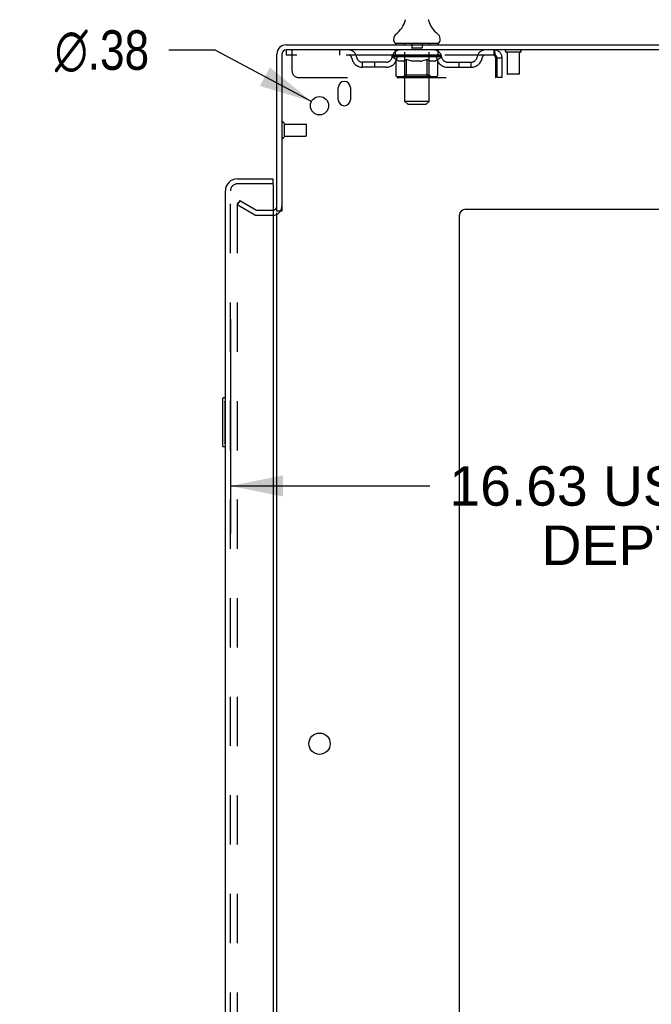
# Model space of a CAD drawing. Header units: inches. Extents: x 0 to 184, y 0 to 119.
# Tile 109 of 114: x 103 to 116, y 59 to 79. Entities that reach past the tile are written whole.
import ezdxf

# ---------------------------------------------------------------- set-up
doc = ezdxf.new("R2010")
doc.units = ezdxf.units.IN
doc.header["$LTSCALE"] = 10.121375
doc.header["$MEASUREMENT"] = 0
doc.linetypes.add('HIDDEN', pattern=[0.2, 0.1, -0.1])
doc.layers.get('0').update_dxf_attribs({"linetype": 'CONTINUOUS'})
for name, color, linetype in [('DEFAULT_2', 8, 'HIDDEN'), ('DIMENSIONS', 7, 'CONTINUOUS'), ('DOOR_ASSEMBLY', 7, 'CONTINUOUS')]:
    doc.layers.add(name, color=color, linetype=linetype)
doc.styles.get("Standard").update_dxf_attribs({"font": 'arial.ttf'})
doc.styles.add('TEXTSTYLE_1', font='gdt', dxfattribs={"width": 0.8})
doc.dimstyles.new('DIMSTYLE_1', dxfattribs={"dimtxt": 0.811875, "dimasz": 1.0825, "dimexe": 0.09, "dimexo": 0.07, "dimgap": 0.0375, "dimtad": 0, "dimtih": 1, "dimtoh": 1, "dimzin": 4, "dimdsep": 46, "dimtxsty": 'Standard', "dimblk": '_FILLED', "dimblk1": '_FILLED', "dimblk2": '_FILLED', "dimcen": 0.09, "dimadec": 3, "dimazin": 1, "dimtfac": 1, "dimtdec": 3, "dimtofl": 0, "dimtmove": 0, "dimatfit": 3, "dimldrblk": '_FILLED', "dimfxl": 0, "dimtolj": 1, "dimtzin": 4, "dimarcsym": 0})
doc.dimstyles.new('DIMSTYLE_2', dxfattribs={"dimtxt": 0.811875, "dimasz": 1.0825, "dimexe": 0.09, "dimexo": 0.07, "dimgap": 0.09, "dimtad": 0, "dimtih": 1, "dimtoh": 1, "dimzin": 4, "dimdsep": 46, "dimtxsty": 'Standard', "dimblk": '_FILLED', "dimblk1": '_FILLED', "dimblk2": '_FILLED', "dimcen": 0.09, "dimadec": 3, "dimazin": 1, "dimtfac": 1, "dimtdec": 3, "dimtofl": 0, "dimtmove": 0, "dimatfit": 1, "dimldrblk": '_FILLED', "dimfxl": 0, "dimtolj": 1, "dimtzin": 4, "dimarcsym": 0})

# ---------------------------------------------------------------- blocks, each defined once
blk = doc.blocks.new('_FILLED')
at = {"color": 0, "linetype": 'ByBlock'}
blk.add_solid([(0, 0), (-1, 0.2), (-1, -0.2)], dxfattribs=at)
blk = doc.blocks.new('*D2')
at = {"layer": 'DIMENSIONS', "color": 2, "linetype": 'Continuous'}
for p, q in [((107.182, 73.013), (107.182, 68.613)), ((123.807, 70.4), (123.807, 68.613)), ((107.182, 69.588), (111.28, 69.588)), ((123.807, 69.588), (119.709, 69.588))]:
    blk.add_line(p, q, dxfattribs=at)
at = {"layer": 'DIMENSIONS', "color": 2, "linetype": 'Continuous', "xscale": 1.0825, "yscale": 1.0825, "zscale": 1.0825, "rotation": 180}
blk.add_blockref('_FILLED', (107.182, 69.588), dxfattribs=at)
at = {"layer": 'DIMENSIONS', "color": 2, "linetype": 'Continuous', "xscale": 1.0825, "yscale": 1.0825, "zscale": 1.0825}
blk.add_blockref('_FILLED', (123.807, 69.588), dxfattribs=at)
at = {"layer": 'DIMENSIONS', "color": 2, "linetype": 'Continuous', "insert": (115.494, 69.994), "char_height": 0.81188, "width": 7.61774, "attachment_point": 2, "line_spacing_factor": 0.9}
blk.add_mtext('16.63 USABLE\\PDEPTH', dxfattribs=at)
blk = doc.blocks.new('*D26')
at = {"layer": 'DIMENSIONS', "color": 2, "linetype": 'Continuous'}
for p, q in [((106.865, 78.54), (105.918, 78.54)), ((108.846, 77.484), (106.865, 78.54))]:
    blk.add_line(p, q, dxfattribs=at)
at = {"layer": 'DIMENSIONS', "color": 2, "linetype": 'Continuous', "xscale": 1.0825, "yscale": 1.0825, "zscale": 1.0825, "rotation": 331.9294778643}
blk.add_blockref('_FILLED', (108.846, 77.484), dxfattribs=at)
at = {"layer": 'DIMENSIONS', "color": 2, "linetype": 'Continuous', "insert": (105.512, 78.946), "char_height": 0.81188, "width": 2.65796, "attachment_point": 3, "line_spacing_factor": 0.9, "style": 'TEXTSTYLE_1'}
blk.add_mtext('{\\fgdt;n}\\fArial;.38', dxfattribs=at)

msp = doc.modelspace()

# ---------------------------------------------------------------- linework, layer by layer
at = {"color": 7, "linetype": 'Continuous'}
for p, q in [((110.764, 79.124), (110.764, 79.123)), ((110.768, 79.139), (110.767, 79.138)), ((110.767, 79.138), (110.767, 79.137)), ((110.767, 79.137), (110.767, 79.137)), ((110.769, 79.146), (110.768, 79.145)), ((110.769, 79.145), (110.768, 79.144)), ((110.768, 79.145), (110.768, 79.144)), ((110.768, 79.144), (110.768, 79.143)), ((110.768, 79.143), (110.768, 79.143)), ((110.768, 79.143), (110.768, 79.142)), ((110.768, 79.142), (110.768, 79.141)), ((110.768, 79.142), (110.768, 79.141)), ((110.768, 79.141), (110.768, 79.14)), ((110.768, 79.14), (110.768, 79.139)), ((110.768, 79.14), (110.768, 79.14)), ((110.768, 79.139), (110.768, 79.138)), ((110.77, 79.158), (110.769, 79.157)), ((110.769, 79.157), (110.769, 79.156)), ((110.769, 79.157), (110.769, 79.156)), ((110.769, 79.156), (110.769, 79.155)), ((110.769, 79.155), (110.769, 79.154)), ((110.769, 79.154), (110.769, 79.154)), ((110.769, 79.154), (110.769, 79.153)), ((110.769, 79.153), (110.769, 79.152)), ((110.769, 79.152), (110.769, 79.152)), ((110.769, 79.152), (110.769, 79.151)), ((110.769, 79.151), (110.769, 79.15)), ((110.769, 79.151), (110.769, 79.15)), ((110.769, 79.15), (110.769, 79.149)), ((110.769, 79.149), (110.769, 79.148)), ((110.769, 79.149), (110.769, 79.148)), ((110.769, 79.148), (110.769, 79.147)), ((110.769, 79.147), (110.769, 79.146)), ((110.769, 79.147), (110.769, 79.146)), ((110.769, 79.146), (110.769, 79.146)), ((110.77, 79.163), (110.77, 79.162)), ((110.77, 79.163), (110.77, 79.162)), ((110.77, 79.162), (110.77, 79.162)), ((110.77, 79.162), (110.77, 79.16)), ((110.77, 79.161), (110.77, 79.16)), ((110.77, 79.16), (110.77, 79.159)), ((110.77, 79.159), (110.77, 79.158)), ((110.77, 79.159), (110.77, 79.159)), ((111.252, 79.163), (111.252, 79.163)), ((111.252, 79.163), (111.252, 79.163)), ((111.253, 79.156), (111.252, 79.157)), ((111.252, 79.157), (111.252, 79.157)), ((111.253, 79.155), (111.253, 79.156)), ((111.253, 79.154), (111.253, 79.155)), ((111.253, 79.155), (111.253, 79.155)), ((111.253, 79.153), (111.253, 79.154)), ((111.253, 79.154), (111.253, 79.154)), ((111.253, 79.152), (111.253, 79.153)), ((111.253, 79.151), (111.253, 79.152)), ((111.253, 79.152), (111.253, 79.152)), ((111.253, 79.15), (111.253, 79.151)), ((111.253, 79.151), (111.253, 79.151)), ((111.253, 79.149), (111.253, 79.15)), ((111.253, 79.15), (111.253, 79.15)), ((111.253, 79.147), (111.253, 79.149)), ((111.253, 79.148), (111.253, 79.149)), ((111.253, 79.146), (111.253, 79.147)), ((111.253, 79.147), (111.253, 79.147)), ((111.253, 79.145), (111.253, 79.146)), ((111.253, 79.146), (111.253, 79.146)), ((111.254, 79.144), (111.253, 79.145)), ((111.254, 79.143), (111.254, 79.144)), ((111.254, 79.143), (111.254, 79.144)), ((111.254, 79.142), (111.254, 79.143)), ((111.254, 79.141), (111.254, 79.142)), ((111.254, 79.14), (111.254, 79.141)), ((111.254, 79.14), (111.254, 79.141)), ((111.254, 79.139), (111.254, 79.14)), ((111.255, 79.138), (111.254, 79.139)), ((111.255, 79.137), (111.254, 79.138)), ((111.255, 79.137), (111.255, 79.138)), ((111.258, 79.123), (111.258, 79.124)), ((110.536, 78.736), (110.536, 78.773)), ((110.573, 78.676), (110.573, 78.646)), ((111.448, 78.676), (110.573, 78.676)), ((111.448, 78.676), (111.448, 78.646)), ((111.486, 78.736), (111.486, 78.773)), ((108.24, 75.229), (108.136, 75.229))]:
    msp.add_line(p, q, dxfattribs=at)
at = {"color": 3, "linetype": 'Continuous'}
for p, q in [((108.136, 75.229), (108.136, 78.457)), ((108.325, 78.646), (126.084, 78.646)), ((126.136, 78.542), (108.33, 78.542)), ((108.24, 78.452), (108.24, 75.228)), ((109.396, 77.521), (109.396, 77.771)), ((109.646, 77.771), (109.646, 77.521)), ((112.011, 75.271), (123.886, 75.271)), ((108.136, 14.094), (108.136, 75.198)), ((111.886, 12.771), (111.886, 75.146))]:
    msp.add_line(p, q, dxfattribs=at)
at = {"color": 7, "linetype": 'Continuous'}
for points in [[(111.252, 79.158), (111.252, 79.159), (111.252, 79.159), (111.252, 79.16), (111.252, 79.161), (111.252, 79.161), (111.252, 79.162), (111.252, 79.163)], [(111.252, 79.159), (111.252, 79.16), (111.252, 79.161), (111.252, 79.161), (111.252, 79.162), (111.252, 79.163)], [(111.252, 79.157), (111.252, 79.158), (111.252, 79.159)]]:
    msp.add_lwpolyline(points, dxfattribs=at)
at = {"color": 3, "linetype": 'Continuous'}
for centre, radius in [((109.011, 77.396), 0.188), ((109.011, 64.296), 0.219)]:
    msp.add_circle(centre, radius, dxfattribs=at)
at = {"color": 7, "linetype": 'Continuous'}
for centre, radius, start, end in [((110.287, 79.274), 0.5, 306.7414, 344.6791), ((111.735, 79.274), 0.5, 195.3209, 233.2586), ((110.661, 78.773), 0.125, 126.7414, 180), ((111.361, 78.773), 0.125, 0, 53.2586), ((110.596, 78.736), 0.06, 180, 270), ((111.426, 78.736), 0.06, 270, 360), ((108.325, 78.457), 0.085, 90, 180)]:
    msp.add_arc(centre, radius, start, end, dxfattribs=at)
at = {"color": 3, "linetype": 'Continuous'}
for centre, radius, start, end in [((108.325, 78.457), 0.189, 90, 180), ((108.33, 78.452), 0.09, 90, 180), ((109.521, 77.771), 0.125, 0, 180), ((109.521, 77.521), 0.125, 180, 360), ((108.051, 75.335), 0.085, 274.0497, 360), ((112.011, 75.146), 0.125, 90, 180)]:
    msp.add_arc(centre, radius, start, end, dxfattribs=at)
at = {"layer": 'DEFAULT_2', "color": 8, "linetype": 'HIDDEN'}
for p, q in [((110.764, 79.124), (110.764, 79.124)), ((110.764, 79.123), (110.764, 79.123)), ((110.764, 79.123), (110.764, 79.123)), ((110.764, 79.123), (110.764, 79.123)), ((110.764, 79.123), (110.764, 79.123)), ((111.258, 79.123), (111.258, 79.123)), ((110.753, 78.676), (110.753, 78.646)), ((110.906, 78.666), (110.906, 78.586)), ((111.116, 78.666), (111.116, 78.586)), ((111.268, 78.676), (111.268, 78.646)), ((108.323, 78.542), (108.323, 78.438)), ((108.323, 78.542), (108.33, 78.542)), ((108.448, 78.104), (108.448, 78.542)), ((109.423, 78.542), (109.423, 78.438)), ((110.573, 78.438), (110.573, 78.542)), ((110.762, 77.486), (110.762, 78.646)), ((111.106, 78.576), (110.916, 78.576)), ((111.26, 77.486), (111.26, 78.646)), ((111.448, 78.438), (111.448, 78.542)), ((112.594, 78.542), (112.594, 78.438)), ((112.596, 78.541), (112.594, 78.542)), ((113.132, 78.499), (112.848, 78.499)), ((112.866, 78.499), (112.866, 78.052)), ((113.114, 78.499), (113.114, 78.052)), ((112.594, 78.438), (108.323, 78.438)), ((109.896, 78.187), (109.896, 78.291)), ((110.379, 78.291), (109.896, 78.291)), ((110.146, 78.187), (110.146, 78.291)), ((110.505, 78.4), (110.505, 78.432)), ((110.505, 78.432), (110.75, 78.432)), ((110.582, 78.346), (110.505, 78.4)), ((111.517, 78.4), (110.505, 78.4)), ((110.506, 78.432), (110.506, 78.436)), ((110.602, 78.435), (110.506, 78.436)), ((110.512, 78.432), (110.512, 78.438)), ((110.519, 78.43), (110.519, 78.432)), ((110.519, 78.43), (111.503, 78.43)), ((110.526, 78.43), (110.526, 78.432)), ((110.527, 78.43), (110.527, 78.432)), ((110.535, 78.432), (110.535, 78.438)), ((110.548, 78.43), (110.548, 78.432)), ((110.55, 78.43), (110.55, 78.432)), ((110.573, 78.432), (110.573, 78.438)), ((110.582, 78.021), (110.582, 78.346)), ((110.582, 78.346), (110.594, 78.338)), ((110.584, 78.43), (110.584, 78.432)), ((110.586, 78.43), (110.586, 78.432)), ((110.606, 78.331), (110.594, 78.338)), ((110.602, 78.432), (110.602, 78.435)), ((110.618, 78.325), (110.606, 78.331)), ((110.629, 78.319), (110.617, 78.325)), ((110.623, 78.432), (110.623, 78.438)), ((110.624, 78.43), (110.624, 78.432)), ((110.625, 78.43), (110.625, 78.432)), ((110.627, 78.43), (110.627, 78.432)), ((110.64, 78.315), (110.629, 78.319)), ((110.633, 78.43), (110.633, 78.432)), ((110.633, 78.43), (110.633, 78.432)), ((110.636, 78.43), (110.636, 78.432)), ((110.638, 78.43), (110.638, 78.433)), ((110.652, 78.311), (110.64, 78.315)), ((110.642, 78.43), (110.642, 78.432)), ((110.727, 78.311), (110.652, 78.311)), ((110.653, 78.43), (110.653, 78.432)), ((110.668, 78.43), (110.668, 78.434)), ((110.668, 78.43), (110.668, 78.432)), ((110.684, 78.43), (110.684, 78.432)), ((110.684, 78.43), (110.684, 78.432)), ((110.686, 78.432), (110.686, 78.438)), ((110.693, 78.43), (110.693, 78.432)), ((110.697, 78.43), (110.697, 78.432)), ((110.704, 78.43), (110.704, 78.432)), ((110.713, 78.43), (110.713, 78.435)), ((110.725, 78.43), (110.725, 78.432)), ((110.727, 78.311), (110.738, 78.315)), ((110.728, 78.43), (110.728, 78.432)), ((110.75, 78.319), (110.738, 78.315)), ((110.75, 78.43), (110.75, 78.432)), ((110.761, 78.325), (110.75, 78.319)), ((110.803, 78.432), (110.754, 78.432)), ((110.758, 78.432), (110.758, 78.438)), ((110.761, 78.023), (110.761, 78.398)), ((110.773, 78.331), (110.761, 78.324)), ((110.763, 78.43), (110.763, 78.432)), ((110.767, 78.43), (110.767, 78.432)), ((110.772, 78.43), (110.772, 78.436)), ((110.784, 78.338), (110.772, 78.331)), ((110.775, 78.43), (110.775, 78.432)), ((110.784, 78.43), (110.784, 78.432)), ((110.796, 78.346), (110.784, 78.338)), ((110.796, 78.021), (110.796, 78.346)), ((110.796, 78.346), (110.819, 78.338)), ((110.803, 78.43), (110.803, 78.432)), ((110.863, 78.432), (110.816, 78.432)), ((110.842, 78.331), (110.819, 78.338)), ((110.832, 78.43), (110.832, 78.432)), ((110.838, 78.432), (110.838, 78.438)), ((110.841, 78.43), (110.841, 78.432)), ((110.865, 78.325), (110.842, 78.331)), ((110.843, 78.43), (110.843, 78.437)), ((110.845, 78.43), (110.845, 78.432)), ((110.851, 78.43), (110.851, 78.432)), ((110.863, 78.43), (110.863, 78.432)), ((110.887, 78.319), (110.865, 78.325)), ((110.927, 78.432), (110.884, 78.432)), ((110.91, 78.315), (110.887, 78.319)), ((110.894, 78.43), (110.894, 78.432)), ((110.932, 78.311), (110.91, 78.315)), ((110.92, 78.432), (111.011, 78.438)), ((110.923, 78.432), (110.923, 78.438)), ((110.924, 78.438), (110.923, 78.438)), ((110.923, 78.43), (110.923, 78.432)), ((110.924, 78.432), (110.924, 78.438)), ((110.927, 78.43), (110.927, 78.433)), ((110.927, 78.43), (110.927, 78.432)), ((110.928, 78.43), (110.928, 78.432)), ((111.09, 78.311), (110.932, 78.311)), ((110.994, 78.432), (110.956, 78.432)), ((110.96, 78.43), (110.96, 78.432)), ((110.994, 78.43), (110.994, 78.432)), ((111.009, 78.432), (111.009, 78.432)), ((111.009, 78.43), (111.009, 78.432)), ((111.009, 78.43), (111.009, 78.432)), ((111.011, 78.432), (111.011, 78.438)), ((111.011, 78.438), (111.102, 78.432)), ((111.013, 78.43), (111.013, 78.432)), ((111.013, 78.43), (111.013, 78.432)), ((111.013, 78.432), (111.013, 78.432)), ((111.028, 78.43), (111.028, 78.432)), ((111.028, 78.432), (111.066, 78.432)), ((111.062, 78.43), (111.062, 78.432)), ((111.09, 78.311), (111.112, 78.315)), ((111.094, 78.43), (111.094, 78.432)), ((111.095, 78.43), (111.095, 78.433)), ((111.095, 78.43), (111.095, 78.432)), ((111.095, 78.432), (111.138, 78.432)), ((111.098, 78.432), (111.098, 78.438)), ((111.098, 78.438), (111.099, 78.438)), ((111.098, 78.43), (111.098, 78.432)), ((111.099, 78.432), (111.099, 78.438)), ((111.134, 78.319), (111.112, 78.315)), ((111.128, 78.43), (111.128, 78.432)), ((111.156, 78.324), (111.134, 78.319)), ((111.179, 78.331), (111.156, 78.324)), ((111.159, 78.43), (111.159, 78.432)), ((111.159, 78.432), (111.206, 78.432)), ((111.171, 78.43), (111.171, 78.432)), ((111.177, 78.43), (111.177, 78.432)), ((111.201, 78.337), (111.178, 78.33)), ((111.179, 78.43), (111.179, 78.437)), ((111.181, 78.43), (111.181, 78.432)), ((111.184, 78.432), (111.184, 78.438)), ((111.19, 78.43), (111.19, 78.432)), ((111.224, 78.345), (111.201, 78.337)), ((111.219, 78.43), (111.219, 78.432)), ((111.219, 78.432), (111.268, 78.432)), ((111.224, 78.021), (111.224, 78.345)), ((111.224, 78.345), (111.235, 78.337)), ((111.246, 78.331), (111.235, 78.337)), ((111.238, 78.43), (111.238, 78.432)), ((111.257, 78.325), (111.246, 78.331)), ((111.247, 78.43), (111.247, 78.432)), ((111.25, 78.43), (111.25, 78.436)), ((111.255, 78.43), (111.255, 78.432)), ((111.268, 78.319), (111.257, 78.325)), ((111.259, 78.43), (111.259, 78.432)), ((111.261, 78.023), (111.261, 78.398)), ((111.264, 78.432), (111.264, 78.438)), ((111.279, 78.315), (111.268, 78.319)), ((111.272, 78.43), (111.272, 78.432)), ((111.272, 78.432), (111.433, 78.432)), ((111.29, 78.311), (111.279, 78.315)), ((111.373, 78.311), (111.29, 78.311)), ((111.294, 78.43), (111.294, 78.432)), ((111.297, 78.43), (111.297, 78.432)), ((111.309, 78.43), (111.309, 78.435)), ((111.318, 78.43), (111.318, 78.432)), ((111.325, 78.43), (111.325, 78.432)), ((111.329, 78.43), (111.329, 78.432)), ((111.336, 78.432), (111.336, 78.438)), ((111.338, 78.43), (111.338, 78.432)), ((111.338, 78.43), (111.338, 78.432)), ((111.354, 78.43), (111.354, 78.434)), ((111.354, 78.43), (111.354, 78.432)), ((111.369, 78.43), (111.369, 78.432)), ((111.373, 78.311), (111.383, 78.315)), ((111.38, 78.43), (111.38, 78.432)), ((111.394, 78.319), (111.383, 78.315)), ((111.384, 78.43), (111.384, 78.433)), ((111.386, 78.43), (111.386, 78.432)), ((111.389, 78.43), (111.389, 78.432)), ((111.389, 78.43), (111.389, 78.432)), ((111.405, 78.325), (111.394, 78.319)), ((111.395, 78.43), (111.395, 78.432)), ((111.397, 78.43), (111.397, 78.432)), ((111.398, 78.43), (111.398, 78.432)), ((111.399, 78.432), (111.399, 78.438)), ((111.416, 78.331), (111.405, 78.324)), ((111.427, 78.337), (111.416, 78.33)), ((111.438, 78.345), (111.427, 78.337)), ((111.436, 78.43), (111.436, 78.432)), ((111.438, 78.43), (111.438, 78.432)), ((111.438, 78.345), (111.517, 78.4)), ((111.438, 78.021), (111.438, 78.345)), ((111.449, 78.432), (111.449, 78.438)), ((111.472, 78.43), (111.472, 78.432)), ((111.474, 78.43), (111.474, 78.432)), ((111.487, 78.432), (111.487, 78.438)), ((111.495, 78.43), (111.495, 78.432)), ((111.495, 78.43), (111.495, 78.432)), ((111.503, 78.43), (111.503, 78.432)), ((111.509, 78.432), (111.509, 78.438)), ((111.517, 78.4), (111.517, 78.438)), ((111.643, 78.291), (112.126, 78.291)), ((111.876, 78.187), (111.876, 78.291)), ((112.126, 78.187), (112.126, 78.291)), ((112.627, 78.375), (112.627, 77.979)), ((112.657, 77.979), (112.657, 78.375)), ((112.761, 78.375), (112.657, 78.375)), ((112.761, 77.979), (112.761, 78.375)), ((110.379, 78.187), (109.896, 78.187)), ((111.643, 78.187), (112.126, 78.187)), ((108.573, 77.979), (112.627, 77.979)), ((111.404, 77.991), (110.616, 77.991)), ((110.761, 78.023), (110.729, 77.991)), ((111.261, 78.023), (110.761, 78.023)), ((111.207, 77.991), (111.209, 77.992)), ((111.213, 77.993), (111.215, 77.995)), ((111.215, 77.995), (111.217, 77.997)), ((111.261, 78.023), (111.293, 77.991)), ((112.761, 77.979), (112.657, 77.979)), ((113.104, 78.042), (112.876, 78.042)), ((110.822, 77.426), (110.762, 77.486)), ((111.26, 77.486), (110.762, 77.486)), ((111.2, 77.426), (111.26, 77.486)), ((110.822, 77.426), (111.2, 77.426)), ((108.283, 77.038), (108.283, 76.754)), ((108.283, 77.02), (108.73, 77.02)), ((108.74, 77.01), (108.74, 76.782)), ((108.283, 76.772), (108.73, 76.772)), ((107.375, 75.45), (107.323, 75.36)), ((107.375, 75.45), (107.715, 75.254)), ((107.323, 75.38), (107.323, 13.911)), ((107.663, 75.164), (107.323, 75.36)), ((107.732, 75.25), (108.051, 75.25)), ((107.732, 75.146), (108.051, 75.146))]:
    msp.add_line(p, q, dxfattribs=at)
for points in [[(112.596, 78.541), (112.599, 78.537), (112.601, 78.532), (112.603, 78.525), (112.606, 78.516), (112.608, 78.505), (112.61, 78.493), (112.613, 78.479), (112.615, 78.463), (112.618, 78.447), (112.62, 78.43), (112.622, 78.412), (112.625, 78.393), (112.627, 78.375)], [(112.603, 78.431), (112.601, 78.434), (112.599, 78.436), (112.596, 78.437), (112.594, 78.438)], [(112.603, 78.431), (112.606, 78.428), (112.608, 78.424), (112.61, 78.419), (112.613, 78.414), (112.615, 78.408), (112.618, 78.402), (112.62, 78.395), (112.622, 78.389), (112.625, 78.382), (112.627, 78.375)], [(110.616, 77.991), (110.612, 77.992), (110.608, 77.992), (110.604, 77.993), (110.6, 77.995), (110.597, 77.997), (110.593, 77.999), (110.59, 78.002), (110.587, 78.005), (110.585, 78.009), (110.584, 78.013), (110.583, 78.017), (110.582, 78.021)], [(110.813, 77.991), (110.811, 77.992), (110.809, 77.992), (110.807, 77.993), (110.805, 77.995), (110.803, 77.997), (110.802, 77.999), (110.8, 78.002), (110.799, 78.005), (110.798, 78.009), (110.797, 78.013), (110.796, 78.017), (110.796, 78.021)], [(111.209, 77.992), (111.211, 77.992), (111.213, 77.993)], [(111.217, 77.997), (111.218, 77.999), (111.22, 78.002), (111.221, 78.005), (111.222, 78.009)], [(111.218, 77.999), (111.22, 78.002), (111.221, 78.005)], [(111.222, 78.009), (111.223, 78.013), (111.224, 78.017), (111.224, 78.021)], [(111.223, 78.013), (111.224, 78.017), (111.224, 78.021)], [(111.404, 77.991), (111.408, 77.992), (111.412, 77.992), (111.416, 77.993), (111.42, 77.995), (111.423, 77.997), (111.427, 77.999), (111.43, 78.002), (111.433, 78.005), (111.435, 78.009), (111.436, 78.013), (111.437, 78.017), (111.438, 78.021)], [(107.341, 75.4), (107.339, 75.4), (107.337, 75.4), (107.335, 75.399), (107.333, 75.398), (107.332, 75.397), (107.33, 75.396), (107.329, 75.394), (107.327, 75.393), (107.326, 75.391), (107.325, 75.389), (107.324, 75.387), (107.324, 75.385), (107.324, 75.382), (107.323, 75.38)], [(107.349, 75.398), (107.347, 75.399), (107.345, 75.4), (107.343, 75.4), (107.341, 75.4), (107.341, 75.4)]]:
    msp.add_lwpolyline(points, dxfattribs=at)
for centre, radius, start, end in [((110.732, 78.646), 0.03, 0, 90), ((110.896, 78.666), 0.01, 0, 90), ((111.126, 78.666), 0.01, 90, 180), ((111.29, 78.646), 0.03, 90, 180), ((109.607, 78.375), 0.167, 8.0716, 90), ((110.668, 78.375), 0.167, 90, 171.9284), ((110.916, 78.586), 0.01, 180, 270), ((111.106, 78.586), 0.01, 270, 360), ((111.353, 78.375), 0.167, 8.0716, 90), ((112.415, 78.375), 0.167, 90, 171.9284), ((112.594, 78.375), 0.167, 0, 90), ((112.848, 78.52), 0.0215, 90, 270), ((113.132, 78.52), 0.0215, 270, 90), ((109.608, 78.375), 0.0625, 7.9863, 90), ((109.896, 78.416), 0.229, 187.9863, 270), ((109.896, 78.416), 0.125, 188.0716, 270), ((110.379, 78.416), 0.125, 270, 351.9284), ((110.379, 78.416), 0.229, 270, 352.0137), ((110.668, 78.375), 0.0625, 90, 172.0137), ((110.729, 78.398), 0.0318, 0, 90), ((111.293, 78.398), 0.0318, 90, 180), ((111.354, 78.375), 0.0625, 7.9863, 90), ((111.643, 78.416), 0.229, 187.9863, 270), ((111.643, 78.416), 0.125, 188.0716, 270), ((112.126, 78.416), 0.125, 270, 351.9284), ((112.126, 78.416), 0.229, 270, 352.0137), ((112.414, 78.375), 0.0625, 90, 172.0137), ((112.594, 78.375), 0.063, 0, 90), ((108.573, 78.104), 0.125, 180, 270), ((112.876, 78.052), 0.01, 180, 270), ((113.104, 78.052), 0.01, 270, 360), ((108.261, 77.038), 0.0215, 0, 180), ((108.73, 77.01), 0.01, 0, 90), ((108.261, 76.754), 0.0215, 180, 360), ((108.73, 76.782), 0.01, 270, 360), ((107.732, 75.283), 0.033, 240, 270), ((108.051, 75.335), 0.189, 270, 360), ((107.732, 75.283), 0.137, 240, 270)]:
    msp.add_arc(centre, radius, start, end, dxfattribs=at)
for centre, major_axis, ratio, start_param, end_param in [((111.011, 78.438), (0.506, 0.005), 0.05963, 9.249616, 9.431313), ((111.011, 78.438), (0.506, 0), 0.060556, -3.083241, -2.96706), ((111.011, 78.438), (0.506, 0.011), 0.05688, 2.791345, 2.965878), ((110.524, 78.428), (0.158, -0.002), 0.05963, 0.605815, 1.645666), ((110.469, 78.428), (0.158, 0.002), 0.05963, 0.25549, 1.295341), ((111.011, 78.438), (0.506, -0.005), 0.05963, -2.96643, -2.791898), ((110.469, 78.423), (0.158, 0.003), 0.05688, 1.20151, 1.294789), ((110.524, 78.423), (0.158, 0), 0.060556, 1.551758, 1.645036), ((110.525, 78.425), (0.131, 0.001), 0.05963, 1.065228, 1.614276), ((110.489, 78.423), (0.158, 0.002), 0.05963, 1.170259, 1.376596), ((110.509, 78.425), (0.131, 0.003), 0.05688, 0.890143, 1.43919), ((110.556, 78.425), (0.131, 0), 0.060556, 1.240391, 1.789438), ((111.011, 78.438), (0.506, 0.015), 0.052395, 2.616403, 2.790936), ((110.574, 78.428), (0.158, -0.003), 0.05688, 0.7809, 1.820751), ((110.467, 78.428), (0.158, 0.003), 0.05688, 0.080405, 1.120256), ((111.011, 78.438), (0.506, -0.011), 0.05688, -2.791345, -2.616812), ((110.467, 78.423), (0.158, 0.005), 0.052395, 1.026568, 1.119847), ((110.574, 78.423), (0.158, -0.002), 0.05963, 1.72692, 1.820198), ((110.509, 78.425), (0.131, 0.004), 0.052395, 0.715201, 1.264248), ((110.6, 78.425), (0.131, -0.001), 0.05963, 1.415553, 1.9646), ((111.011, 78.438), (0.506, 0.02), 0.046319, 2.441654, 2.616187), ((110.638, 78.428), (0.158, -0.005), 0.052395, 0.955842, 1.995693), ((110.48, 78.428), (0.158, 0.005), 0.052395, -0.094537, 0.945314), ((111.011, 78.438), (0.506, -0.015), 0.052395, -2.616403, -2.44187), ((110.48, 78.423), (0.158, 0.006), 0.046319, 0.851819, 0.945098), ((110.638, 78.423), (0.158, -0.003), 0.05688, 1.902006, 1.995284), ((110.524, 78.425), (0.131, 0.005), 0.046319, 0.540452, 1.089499), ((110.657, 78.425), (0.131, -0.003), 0.05688, 1.590638, 2.139686), ((110.489, 78.428), (0.158, 0), 0.060556, 0.430652, 0.777569), ((111.011, 78.438), (0.506, 0.024), 0.038841, 2.267123, 2.441656), ((110.712, 78.428), (0.158, -0.006), 0.046319, 1.130591, 2.170442), ((111.011, 78.438), (0.506, -0.02), 0.046319, -2.441654, -2.267121), ((110.51, 78.428), (0.158, 0.006), 0.046319, -0.269286, 0.770565), ((110.51, 78.423), (0.158, 0.007), 0.038841, 0.677289, 0.770567), ((110.712, 78.423), (0.158, -0.005), 0.052395, 2.076947, 2.170226), ((110.553, 78.425), (0.131, 0.006), 0.038841, 0.365921, 0.914969), ((110.725, 78.425), (0.131, -0.004), 0.052395, 1.76558, 2.314627), ((111.011, 78.438), (0.506, 0.027), 0.030195, 2.09281, 2.267343), ((110.796, 78.428), (0.158, -0.007), 0.038841, 1.305122, 2.344973), ((111.011, 78.438), (0.506, -0.024), 0.038841, -2.267123, -2.092591), ((110.555, 78.428), (0.158, 0.007), 0.038841, -0.443817, 0.596034), ((110.555, 78.423), (0.158, 0.008), 0.030195, 0.502975, 0.596254), ((110.796, 78.423), (0.158, -0.006), 0.046319, 2.251696, 2.344975), ((110.597, 78.425), (0.131, 0.007), 0.030195, 0.191608, 0.740655), ((110.801, 78.425), (0.131, -0.005), 0.046319, 1.940329, 2.489376), ((110.613, 78.428), (0.158, 0.008), 0.030195, -0.61813, 0.421721), ((111.011, 78.438), (0.506, 0.029), 0.020645, 1.918687, 2.09322), ((110.886, 78.428), (0.158, -0.008), 0.030195, 1.479435, 2.519286), ((111.011, 78.438), (0.506, -0.027), 0.030195, -2.09281, -1.918277), ((110.613, 78.423), (0.158, 0.009), 0.020645, 0.328852, 0.422131), ((110.886, 78.423), (0.158, -0.007), 0.038841, 2.426227, 2.519505), ((110.653, 78.425), (0.131, 0.007), 0.020645, 0.017485, 0.566532), ((110.884, 78.425), (0.131, -0.006), 0.038841, 2.11486, 2.663907), ((110.684, 78.428), (0.158, 0.009), 0.020645, -0.792253, 0.247598), ((111.011, 78.438), (0.506, 0.03), 0.010478, 1.744704, 1.919237), ((110.981, 78.428), (0.158, -0.009), 0.020645, 1.653558, 2.693409), ((111.011, 78.438), (0.506, -0.029), 0.020645, -1.918687, -1.744154), ((110.684, 78.423), (0.158, 0.009), 0.010478, 0.154869, 0.248148), ((110.981, 78.423), (0.158, -0.008), 0.030195, 2.60054, 2.693819), ((110.72, 78.425), (0.131, 0.008), 0.010478, 6.126688, 6.675735), ((110.97, 78.425), (0.131, -0.007), 0.030195, 2.289173, 2.83822), ((110.765, 78.428), (0.158, 0.009), 0.010478, -0.966236, -0.000846), ((111.076, 78.428), (0.158, -0.009), 0.010478, 1.827541, 2.867392), ((111.011, 78.438), (0.506, -0.03), 0.010478, -1.744704, -1.570171), ((111.076, 78.423), (0.158, -0.009), 0.020645, 2.774664, 2.867942), ((111.058, 78.425), (0.131, -0.007), 0.020645, 2.463296, 3.012344), ((110.946, 78.428), (0.158, 0.009), 0.010478, 0.274201, 1.314052), ((110.878, 78.425), (0.131, 0.008), 0.010478, -0.000483, 0.504314), ((110.853, 78.423), (0.158, 0.009), 0.010478, 0.099668, 0.192946), ((111.011, 78.438), (0.506, 0.03), 0.010478, -1.571421, -1.396888), ((111.169, 78.423), (0.158, -0.009), 0.010478, 2.948646, 3.041925), ((111.144, 78.425), (0.131, -0.008), 0.010478, 2.637279, 3.142076), ((111.041, 78.428), (0.158, 0.009), 0.020645, 0.448184, 1.488034), ((110.964, 78.425), (0.131, 0.007), 0.020645, 0.129249, 0.678296), ((110.946, 78.423), (0.158, 0.009), 0.020645, 0.273651, 0.366929), ((111.257, 78.428), (0.158, -0.009), 0.010478, -3.140747, -2.175357), ((111.011, 78.438), (0.506, 0.029), 0.020645, -1.397439, -1.222906), ((111.011, 78.438), (0.506, -0.03), 0.010478, 1.222355, 1.396888), ((111.136, 78.428), (0.158, 0.008), 0.030195, 0.622307, 1.662158), ((111.052, 78.425), (0.131, 0.007), 0.030195, 0.303372, 0.852419), ((111.302, 78.425), (0.131, -0.008), 0.010478, 2.749043, 3.29809), ((111.338, 78.428), (0.158, -0.009), 0.020645, 2.893995, 3.933846), ((111.041, 78.423), (0.158, 0.008), 0.030195, 0.447774, 0.541052), ((111.338, 78.423), (0.158, -0.009), 0.010478, 2.893445, 2.986723), ((111.011, 78.438), (0.506, 0.027), 0.030195, -1.223315, -1.048783), ((111.011, 78.438), (0.506, -0.029), 0.020645, 1.048373, 1.222906), ((111.226, 78.428), (0.158, 0.007), 0.038841, 0.79662, 1.836471), ((111.138, 78.425), (0.131, 0.006), 0.038841, 0.477686, 1.026733), ((111.369, 78.425), (0.131, -0.007), 0.020645, 2.57506, 3.124108), ((111.408, 78.428), (0.158, -0.008), 0.030195, 2.719872, 3.759723), ((111.31, 78.428), (0.158, 0.006), 0.046319, 0.971151, 2.011002), ((111.136, 78.423), (0.158, 0.007), 0.038841, 0.622087, 0.715366), ((111.408, 78.423), (0.158, -0.009), 0.020645, 2.719462, 2.812741), ((111.011, 78.438), (0.506, 0.024), 0.038841, -1.049002, -0.874469), ((111.011, 78.438), (0.506, -0.027), 0.030195, 0.87425, 1.048783), ((111.221, 78.425), (0.131, 0.005), 0.046319, 0.652216, 1.201263), ((111.384, 78.428), (0.158, 0.005), 0.052395, 1.1459, 2.185751), ((111.425, 78.425), (0.131, -0.007), 0.030195, 2.400937, 2.949985), ((111.467, 78.428), (0.158, -0.007), 0.038841, 2.545558, 3.585409), ((111.297, 78.425), (0.131, 0.004), 0.052395, 0.826965, 1.376012), ((111.226, 78.423), (0.158, 0.006), 0.046319, 0.796618, 0.889896), ((111.467, 78.423), (0.158, -0.008), 0.030195, 2.545339, 2.638617), ((111.448, 78.428), (0.158, 0.003), 0.05688, 1.320842, 2.360692), ((111.011, 78.438), (0.506, 0.02), 0.046319, -0.874471, -0.699939), ((111.011, 78.438), (0.506, -0.024), 0.038841, 0.699936, 0.874469), ((111.512, 78.428), (0.158, -0.006), 0.046319, 2.371028, 3.410879), ((111.469, 78.425), (0.131, -0.006), 0.038841, 2.226624, 2.775671), ((111.498, 78.428), (0.158, 0.002), 0.05963, 1.495927, 2.535778), ((111.365, 78.425), (0.131, 0.003), 0.05688, 1.001907, 1.550954), ((111.542, 78.428), (0.158, -0.005), 0.052395, 2.196279, 3.23613), ((111.498, 78.425), (0.131, -0.005), 0.046319, 2.052093, 2.601141), ((111.31, 78.423), (0.158, 0.005), 0.052395, 0.971367, 1.064645), ((111.533, 78.428), (0.158, 0), 0.060556, 1.671089, 2.71094), ((111.512, 78.423), (0.158, -0.007), 0.038841, 2.371026, 2.464304), ((111.555, 78.428), (0.158, -0.003), 0.05688, 2.021337, 3.061188), ((111.011, 78.438), (0.506, 0.015), 0.052395, -0.699723, -0.52519), ((111.011, 78.438), (0.506, -0.02), 0.046319, 0.525406, 0.699939), ((111.552, 78.428), (0.158, -0.002), 0.05963, 1.846251, 2.886102), ((111.422, 78.425), (0.131, 0.001), 0.05963, 1.176993, 1.72604), ((111.513, 78.425), (0.131, -0.004), 0.052395, 1.877344, 2.426392), ((111.466, 78.425), (0.131, 0), 0.060556, 1.352155, 1.901202), ((111.513, 78.425), (0.131, -0.003), 0.05688, 1.702402, 2.25145), ((111.497, 78.425), (0.131, -0.001), 0.05963, 1.527317, 2.076364), ((111.384, 78.423), (0.158, 0.003), 0.05688, 1.146309, 1.239587), ((111.542, 78.423), (0.158, -0.006), 0.046319, 2.196495, 2.289773), ((111.011, 78.438), (0.506, 0.011), 0.05688, -0.524781, -0.350248), ((111.011, 78.438), (0.506, -0.015), 0.052395, 0.350657, 0.52519), ((111.448, 78.423), (0.158, 0.002), 0.05963, 1.321394, 1.414673), ((111.555, 78.423), (0.158, -0.005), 0.052395, 2.021746, 2.115024), ((111.011, 78.438), (0.506, 0.005), 0.05963, -0.349695, -0.175162), ((111.011, 78.438), (0.506, -0.011), 0.05688, 0.175715, 0.350248), ((111.498, 78.423), (0.158, 0), 0.060556, 1.496556, 1.589835), ((111.552, 78.423), (0.158, -0.003), 0.05688, 1.846804, 1.940083), ((111.533, 78.423), (0.158, -0.002), 0.05963, 1.671719, 1.764997), ((111.011, 78.438), (0.506, 0), 0.060556, -0.174533, 0), ((111.011, 78.438), (0.506, -0.005), 0.05963, 0.000629, 0.175162)]:
    msp.add_ellipse(centre, major_axis=major_axis, ratio=ratio, start_param=start_param, end_param=end_param, dxfattribs=at)
at = {"layer": 'DOOR_ASSEMBLY', "color": 3, "linetype": 'Continuous'}
for p, q in [((107.324, 75.896), (108.057, 75.896)), ((107.078, 13.642), (107.078, 75.649)), ((108.057, 75.772), (108.057, 13.52))]:
    msp.add_line(p, q, dxfattribs=at)
at = {"layer": 'DOOR_ASSEMBLY', "color": 7, "linetype": 'Continuous'}
for p, q in [((108.057, 75.792), (108.057, 75.896)), ((108.057, 75.792), (108.037, 75.792)), ((107.018, 71.381), (107.018, 70.411)), ((107.078, 71.396), (107.033, 71.396)), ((107.065, 71.296), (107.065, 70.496)), ((107.033, 70.396), (107.078, 70.396))]:
    msp.add_line(p, q, dxfattribs=at)
at = {"layer": 'DOOR_ASSEMBLY', "color": 8, "linetype": 'HIDDEN'}
for p, q in [((107.182, 13.642), (107.182, 75.649)), ((108.037, 75.792), (107.324, 75.792))]:
    msp.add_line(p, q, dxfattribs=at)
at = {"layer": 'DOOR_ASSEMBLY', "color": 7, "linetype": 'Continuous'}
for points in [[(107.063, 71.332), (107.063, 71.326), (107.064, 71.32), (107.064, 71.314), (107.064, 71.308), (107.065, 71.302), (107.065, 71.296)], [(107.065, 70.496), (107.065, 70.489), (107.064, 70.483), (107.064, 70.477), (107.064, 70.471), (107.063, 70.465), (107.063, 70.459)]]:
    msp.add_lwpolyline(points, dxfattribs=at)
at = {"layer": 'DOOR_ASSEMBLY', "color": 3, "linetype": 'Continuous'}
for centre, radius, start, end in [((107.324, 75.649), 0.246, 90, 180), ((108.037, 75.772), 0.02, 0, 90)]:
    msp.add_arc(centre, radius, start, end, dxfattribs=at)
at = {"layer": 'DOOR_ASSEMBLY', "color": 8, "linetype": 'HIDDEN'}
msp.add_arc((107.324, 75.649), 0.142, 90, 180, dxfattribs=at)
at = {"layer": 'DOOR_ASSEMBLY', "color": 7, "linetype": 'Continuous'}
for centre, radius, start, end in [((107.242, 75.506), 0.26, 87.3726, 90), ((107.033, 71.381), 0.015, 90, 180), ((107.063, 71.381), 0.015, 0, 90), ((107.033, 70.411), 0.015, 180, 270), ((107.063, 70.411), 0.015, 270, 360)]:
    msp.add_arc(centre, radius, start, end, dxfattribs=at)

# ---------------------------------------------------------------- dimensions: what is measured, and where the dimension line sits
at = {"layer": 'DIMENSIONS', "color": 2, "linetype": 'Continuous'}
dim = msp.add_diameter_dim_2p(p1=(108.846, 77.484), p2=(109.176, 77.307), text='%%c<>', dimstyle='DIMSTYLE_2', override={"dimpost": '<>'}, dxfattribs=at)
dim.commit()
dim.dimension.update_dxf_attribs({"geometry": '*D26', "text_midpoint": (104.183, 78.54), "dimtype": 163})
dim = msp.add_linear_dim(base=(123.806980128, 69.587742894), p1=(107.181980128, 73.08288383), p2=(123.806980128, 68.543492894), text='<> USABLE\\PDEPTH', dimstyle='DIMSTYLE_1', dxfattribs=at)
dim.commit()
dim.dimension.update_dxf_attribs({"geometry": '*D2', "text_midpoint": (115.494480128, 68.978836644), "dimtype": 160})

doc.saveas('drawing.dxf')
